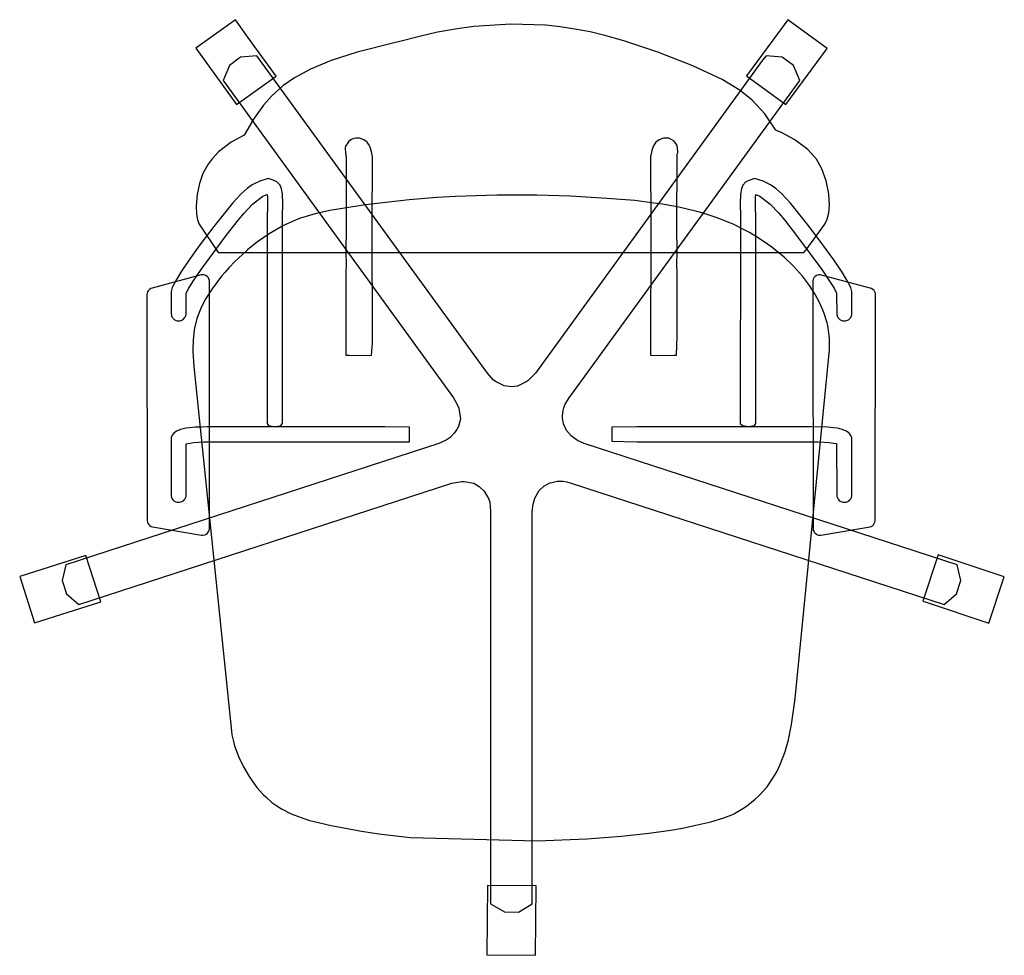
# Model space of a CAD drawing. Header units: inches. Extents: x -13.9 to 14, y -13.4 to 13.1.
import ezdxf

# ---------------------------------------------------------------- set-up
doc = ezdxf.new("R2010")
doc.units = ezdxf.units.IN
doc.layers.get('0').update_dxf_attribs({"true_color": 0xc2ced6})

msp = doc.modelspace()

# ---------------------------------------------------------------- linework, layer by layer
at = {"color": 250, "true_color": 0x282626}
for points in [[(-7.356, 12.484), (-7.802, 13.106), (-8.922, 12.303), (-7.775, 10.703), (-6.655, 11.506), (-7.356, 12.484)], [(6.662, 11.521), (7.772, 10.704), (8.939, 12.289), (7.829, 13.106), (6.662, 11.521)], [(-8.916, 7.826), (-8.906, 7.603), (-8.876, 7.442), (-8.83, 7.319), (-8.289, 6.514), (8.28, 6.516), (8.351, 6.598), (8.871, 7.318), (8.945, 7.463), (8.986, 7.638), (9.006, 7.857), (8.989, 8.18), (8.916, 8.546), (8.794, 8.882), (8.639, 9.156), (8.39, 9.436), (8.028, 9.711), (7.646, 9.912), (7.484, 9.976), (7.467, 10.008), (7.175, 10.446), (6.819, 10.833), (6.484, 11.1), (5.968, 11.418), (5.14, 11.802), (4.147, 12.186), (3.186, 12.511), (2.651, 12.662), (2.237, 12.759), (1.803, 12.841), (1.385, 12.903), (0.983, 12.949), (-0.009, 12.979), (-1.059, 12.914), (-1.526, 12.849), (-2.081, 12.749), (-2.592, 12.634), (-3.151, 12.488), (-3.346, 12.445), (-4.361, 12.188), (-5.097, 11.955), (-5.678, 11.711), (-6.132, 11.46), (-6.467, 11.232), (-6.786, 10.947), (-7.01, 10.691), (-7.293, 10.29), (-7.53, 9.883), (-7.552, 9.841), (-7.923, 9.638), (-8.281, 9.365), (-8.462, 9.173), (-8.575, 9.018), (-8.727, 8.752), (-8.823, 8.469), (-8.889, 8.163), (-8.916, 7.826)], [(-12.607, -2.316), (-12.71, -2.764), (-12.589, -3.138), (-12.24, -3.447), (-1.683, -0.009), (-1.395, 0.039), (-1.328, 0.038), (-1.059, -0.012), (-0.905, -0.099), (-0.764, -0.236), (-0.637, -0.464), (-0.609, -0.546), (-0.584, -0.807), (-0.584, -11.91), (-0.194, -12.144), (0.203, -12.146), (0.597, -11.91), (0.597, -0.807), (0.618, -0.608), (0.671, -0.432), (0.79, -0.216), (0.922, -0.097), (1.095, -0.004), (1.149, 0.011), (1.298, 0.046), (1.381, 0.048), (1.472, 0.044), (1.57, 0.025), (1.696, -0.009), (12.255, -3.44), (12.601, -3.138), (12.723, -2.764), (12.62, -2.316), (2.061, 1.114), (1.875, 1.198), (1.704, 1.318), (1.561, 1.479), (1.481, 1.667), (1.451, 1.837), (1.453, 1.891), (1.466, 2.046), (1.49, 2.126), (1.522, 2.211), (1.572, 2.299), (1.641, 2.407), (8.167, 11.389), (7.987, 11.811), (7.666, 12.043), (7.211, 12.083), (7.112, 11.96), (0.685, 3.101), (0.481, 2.892), (0.425, 2.854), (0.179, 2.736), (0.005, 2.718), (-0.2, 2.748), (-0.429, 2.854), (-0.5, 2.904), (-0.673, 3.101), (-7.199, 12.083), (-7.656, 12.043), (-7.975, 11.811), (-8.154, 11.389), (-1.629, 2.407), (-1.528, 2.218), (-1.481, 2.114), (-1.443, 1.855), (-1.439, 1.813), (-1.446, 1.777), (-1.494, 1.599), (-1.539, 1.505), (-1.614, 1.402), (-1.728, 1.282), (-1.844, 1.204), (-2.048, 1.114), (-12.607, -2.316)], [(-4.696, 9.482), (-4.693, 9.333), (-4.679, 9.304), (-4.674, 9.182), (-4.668, 7.273), (-4.676, 6.482), (-4.673, 6.217), (-4.679, 5.911), (-4.676, 3.617), (-4.583, 3.609), (-4.106, 3.606), (-3.951, 3.612), (-3.926, 3.954), (-3.931, 7.365), (-3.922, 9.081), (-3.927, 9.225), (-3.952, 9.37), (-3.991, 9.496), (-4.017, 9.557), (-4.075, 9.637), (-4.168, 9.71), (-4.29, 9.755), (-4.393, 9.758), (-4.451, 9.747), (-4.518, 9.718), (-4.593, 9.669), (-4.625, 9.626), (-4.689, 9.53), (-4.696, 9.482)], [(3.941, 9.081), (3.95, 7.365), (3.945, 3.616), (4.125, 3.606), (4.602, 3.609), (4.675, 3.612), (4.694, 4.154), (4.698, 5.911), (4.692, 6.217), (4.694, 6.482), (4.687, 7.273), (4.693, 9.182), (4.698, 9.302), (4.711, 9.34), (4.712, 9.381), (4.695, 9.548), (4.612, 9.669), (4.461, 9.753), (4.309, 9.755), (4.186, 9.71), (4.094, 9.637), (4.034, 9.555), (4.008, 9.49), (3.979, 9.405), (3.946, 9.225), (3.941, 9.081)], [(-9.627, 5.416), (-9.626, 4.829), (-9.615, 4.706), (-9.53, 4.614), (-9.449, 4.583), (-9.368, 4.585), (-9.293, 4.616), (-9.232, 4.677), (-9.2, 4.758), (-9.196, 5.363), (-9.121, 5.508), (-8.998, 5.704), (-8.772, 6.035), (-8.062, 7.004), (-7.719, 7.447), (-7.561, 7.632), (-7.318, 7.885), (-7.025, 8.108), (-6.91, 8.155), (-6.9, 8.091), (-6.898, 7.887), (-6.906, 7.465), (-6.907, 1.675), (-6.868, 1.623), (-6.708, 1.593), (-6.528, 1.615), (-6.47, 1.675), (-6.473, 7.545), (-6.465, 7.891), (-6.471, 8.167), (-6.504, 8.317), (-6.542, 8.423), (-6.63, 8.522), (-6.736, 8.568), (-6.875, 8.611), (-7.117, 8.537), (-7.327, 8.435), (-7.471, 8.33), (-7.641, 8.18), (-7.891, 7.911), (-8.418, 7.253), (-8.809, 6.735), (-9.113, 6.309), (-9.334, 5.986), (-9.472, 5.754), (-9.595, 5.531), (-9.627, 5.416)], [(6.485, 8.167), (6.479, 7.891), (6.487, 7.545), (6.484, 1.675), (6.542, 1.619), (6.722, 1.593), (6.882, 1.623), (6.921, 1.675), (6.92, 7.465), (6.912, 7.887), (6.914, 8.091), (6.924, 8.155), (7.039, 8.108), (7.332, 7.885), (7.575, 7.632), (7.733, 7.447), (8.076, 7.004), (8.786, 6.035), (9.012, 5.704), (9.135, 5.508), (9.21, 5.363), (9.214, 4.758), (9.246, 4.677), (9.307, 4.616), (9.382, 4.585), (9.463, 4.583), (9.545, 4.615), (9.607, 4.676), (9.638, 4.75), (9.64, 4.829), (9.641, 5.416), (9.609, 5.531), (9.486, 5.754), (9.348, 5.986), (9.127, 6.309), (8.823, 6.735), (8.431, 7.253), (7.905, 7.911), (7.655, 8.18), (7.485, 8.33), (7.341, 8.435), (7.131, 8.537), (6.889, 8.611), (6.75, 8.568), (6.644, 8.522), (6.556, 8.423), (6.518, 8.317), (6.485, 8.167)], [(-9.01, 3.772), (-9.011, 3.71), (-8.98, 3.291), (-7.919, -7.028), (-7.906, -7.128), (-7.85, -7.356), (-7.826, -7.443), (-7.757, -7.642), (-7.719, -7.742), (-7.579, -8.04), (-7.415, -8.314), (-7.313, -8.464), (-7.195, -8.617), (-7.015, -8.816), (-6.944, -8.887), (-6.769, -9.042), (-6.635, -9.141), (-6.501, -9.224), (-6.223, -9.368), (-6.154, -9.398), (-5.74, -9.541), (-5.099, -9.695), (-4.439, -9.822), (-4.29, -9.847), (-3.747, -9.929), (-2.845, -10.033), (0.732, -10.134), (2.145, -10.075), (3.122, -10), (3.898, -9.917), (4.517, -9.827), (4.847, -9.769), (5.142, -9.709), (5.647, -9.594), (5.896, -9.52), (6.019, -9.48), (6.241, -9.39), (6.315, -9.354), (6.602, -9.186), (6.704, -9.114), (6.901, -8.952), (7.016, -8.845), (7.24, -8.601), (7.427, -8.327), (7.525, -8.156), (7.606, -7.989), (7.716, -7.707), (7.75, -7.6), (7.844, -7.274), (7.933, -6.834), (8.017, -6.244), (8.032, -6.1), (9.004, 3.768), (9.012, 3.901), (9.006, 4.089), (8.992, 4.247), (8.959, 4.45), (8.939, 4.527), (8.851, 4.819), (8.738, 5.085), (8.597, 5.348), (8.443, 5.585), (8.242, 5.85), (7.989, 6.129), (7.723, 6.383), (7.476, 6.589), (7.374, 6.67), (7.251, 6.753), (7.106, 6.858), (6.914, 6.98), (6.818, 7.036), (6.739, 7.084), (6.65, 7.133), (6.285, 7.32), (5.88, 7.483), (5.802, 7.513), (5.429, 7.632), (5.255, 7.68), (4.741, 7.804), (4.28, 7.884), (4.037, 7.919), (3.503, 7.986), (2.704, 8.051), (1.675, 8.11), (0.727, 8.139), (-0.404, 8.141), (-1.576, 8.105), (-2.1, 8.073), (-2.886, 8.01), (-4.121, 7.867), (-5.137, 7.703), (-5.544, 7.615), (-5.958, 7.492), (-6.018, 7.471), (-6.446, 7.282), (-6.513, 7.247), (-6.85, 7.05), (-7.154, 6.843), (-7.22, 6.793), (-7.466, 6.592), (-7.494, 6.568), (-7.721, 6.361), (-7.818, 6.267), (-7.984, 6.092), (-8.097, 5.958), (-8.195, 5.85), (-8.46, 5.494), (-8.64, 5.213), (-8.772, 4.958), (-8.893, 4.653), (-8.965, 4.374), (-8.974, 4.319), (-9.004, 4.043), (-9.01, 3.772)], [(-10.31, 5.33), (-10.301, -1.072), (-10.292, -1.113), (-10.28, -1.143), (-10.257, -1.18), (-10.227, -1.209), (-10.193, -1.231), (-10.155, -1.246), (-8.76, -1.482), (-8.724, -1.483), (-8.67, -1.471), (-8.64, -1.457), (-8.602, -1.429), (-8.576, -1.398), (-8.56, -1.368), (-8.549, -1.339), (-8.542, -1.299), (-8.538, 5.73), (-8.552, 5.771), (-8.569, 5.803), (-8.6, 5.838), (-8.642, 5.866), (-8.674, 5.878), (-8.709, 5.886), (-8.77, 5.883), (-10.162, 5.51), (-10.202, 5.497), (-10.239, 5.473), (-10.273, 5.438), (-10.292, 5.405), (-10.305, 5.368), (-10.31, 5.33)], [(8.535, 5.001), (8.542, -1.287), (8.548, -1.335), (8.56, -1.368), (8.576, -1.398), (8.601, -1.427), (8.638, -1.456), (8.67, -1.471), (8.709, -1.482), (8.76, -1.482), (10.155, -1.246), (10.191, -1.232), (10.224, -1.212), (10.249, -1.188), (10.274, -1.154), (10.291, -1.116), (10.301, -1.074), (10.31, 5.33), (10.305, 5.37), (10.291, 5.407), (10.269, 5.442), (10.236, 5.476), (10.2, 5.498), (10.162, 5.51), (8.741, 5.886), (8.707, 5.885), (8.673, 5.878), (8.639, 5.864), (8.598, 5.836), (8.567, 5.8), (8.547, 5.761), (8.538, 5.73), (8.535, 5.001)], [(-9.627, 1.198), (-9.627, -0.368), (-9.617, -0.41), (-9.598, -0.45), (-9.571, -0.485), (-9.538, -0.514), (-9.464, -0.547), (-9.383, -0.551), (-9.34, -0.541), (-9.3, -0.522), (-9.265, -0.495), (-9.236, -0.462), (-9.202, -0.39), (-9.198, -0.309), (-9.199, 1.106), (-9.094, 1.126), (-8.982, 1.14), (-8.84, 1.152), (-8.7, 1.16), (-8.66, 1.161), (-2.874, 1.161), (-2.874, 1.571), (-3.575, 1.586), (-8.484, 1.586), (-8.601, 1.581), (-8.757, 1.578), (-8.94, 1.572), (-9.105, 1.559), (-9.208, 1.545), (-9.282, 1.531), (-9.354, 1.509), (-9.476, 1.463), (-9.561, 1.399), (-9.59, 1.351), (-9.623, 1.282), (-9.627, 1.198)], [(2.848, 1.225), (2.848, 1.176), (3.555, 1.161), (8.673, 1.163), (8.854, 1.152), (8.996, 1.14), (9.108, 1.126), (9.201, 1.11), (9.212, -0.309), (9.216, -0.39), (9.25, -0.462), (9.279, -0.495), (9.314, -0.522), (9.354, -0.541), (9.397, -0.551), (9.478, -0.547), (9.552, -0.514), (9.585, -0.485), (9.612, -0.45), (9.631, -0.41), (9.641, -0.368), (9.641, 1.198), (9.637, 1.282), (9.604, 1.351), (9.576, 1.394), (9.49, 1.463), (9.368, 1.509), (9.296, 1.531), (9.221, 1.545), (9.119, 1.559), (8.954, 1.572), (8.498, 1.586), (3.555, 1.586), (2.848, 1.571), (2.848, 1.225)], [(-13.909, -2.649), (-13.491, -3.962), (-11.615, -3.366), (-12.033, -2.053), (-13.909, -2.649)], [(11.745, -3.378), (13.52, -3.967), (13.954, -2.659), (12.086, -2.039), (11.652, -3.347), (11.745, -3.378)], [(-0.686, -13.361), (0.692, -13.37), (0.704, -11.401), (-0.674, -11.393), (-0.686, -13.361)]]:
    msp.add_lwpolyline(points, close=True, dxfattribs=at)

doc.saveas('drawing.dxf')
